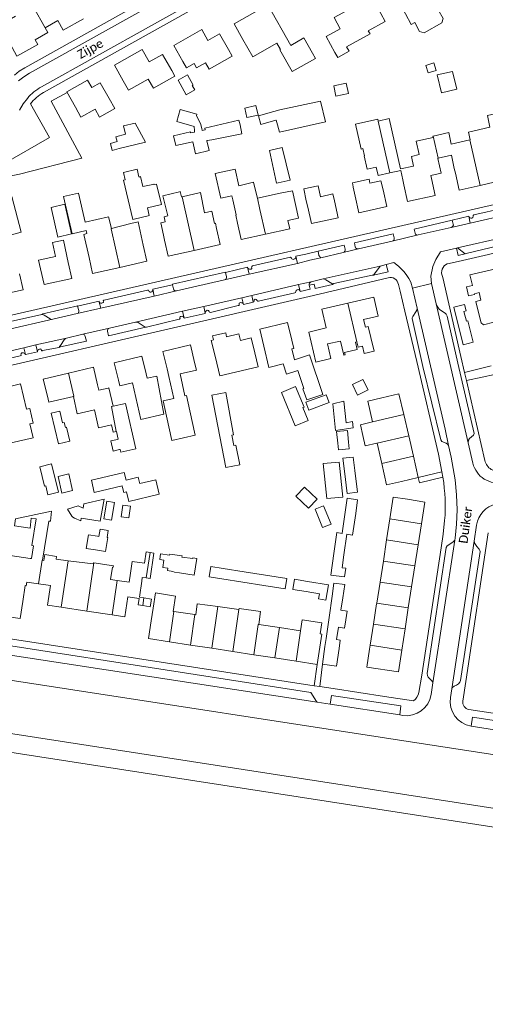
# Model space of a CAD drawing. Extents: x 177628 to 188968, y 384226 to 390673.
# Tile 180 of 256: x 184355 to 184486, y 384879 to 385155. Entities that reach past the tile are written whole.
import ezdxf

# ---------------------------------------------------------------- set-up
doc = ezdxf.new("R2010")
doc.units = 0
for name, color, linetype, lineweight in [('B01_D', 14, 'Continuous', 9), ('B01_F', 14, 'Continuous', 9), ('B01_T', 14, 'Continuous', 9), ('B02_D', 14, 'Continuous', 9), ('B02_F', 14, 'Continuous', 9), ('B02_T', 14, 'Continuous', 9), ('B07_D', 14, 'Continuous', 9), ('B11_F', 14, 'Continuous', 9), ('B11_S', 14, 'Continuous', 9), ('B14_F', 14, 'Continuous', 9), ('Q01_D', 253, 'Continuous', 9), ('Q01_T', 253, 'Continuous', 9), ('T01_T', 253, 'Continuous', 9), ('T03_T', 253, 'Continuous', 9), ('T04_F', 253, 'HAAG', 9), ('T04_T', 253, 'HAAG', 9), ('T05_F', 253, 'Continuous', 9), ('T22_F', 253, 'Continuous', 9), ('T22_T', 253, 'Continuous', 9), ('V00_F', 8, 'Continuous', 9), ('V00_T', 8, 'Continuous', 9), ('Z06', 7, 'Continuous', 9)]:
    doc.layers.add(name, color=color, linetype=linetype, lineweight=lineweight)
doc.styles.add('Legend', font='calibri.ttf')
doc.linetypes.add('HAAG', pattern='A,4,-1,[5,TOPOCAD.SHX,S=0.35,R=0,X=-0.35,Y=-0.35],-1', length=6)

msp = doc.modelspace()

# ---------------------------------------------------------------- linework, layer by layer
at = {"layer": 'B01_D', "linetype": 'Continuous'}
for points in [[(184462.337, 385159.898), (184465.556, 385153.964), (184466.523, 385154.488)], [(184444.099, 385146.051), (184444.866, 385144.645), (184448.056, 385146.392), (184447.342, 385147.696), (184453.959, 385151.321), (184453.484, 385152.188), (184458.224, 385154.782), (184456.977, 385157.046)], [(184407.717, 385143.141), (184408.711, 385141.383), (184415.182, 385145.041), (184414.155, 385146.867)], [(184401.32, 385143.563), (184402.342, 385141.753), (184404.493, 385142.969)], [(184384.574, 385138.119), (184386.058, 385135.481), (184391.598, 385138.607), (184393.057, 385136.021), (184399.105, 385139.434), (184398.229, 385140.983)], [(184371.101, 385130.69), (184372.651, 385127.927), (184376.647, 385130.17), (184377.921, 385127.901), (184382.202, 385130.304), (184380.59, 385133.17)], [(184471.273, 385110.662), (184471.086, 385111.502)], [(184477.666, 385113.453), (184477.957, 385112.139)], [(184443.928, 385104.368), (184443.502, 385106.297), (184440.058, 385105.525), (184439.376, 385108.568)], [(184457.614, 385107.486), (184457.034, 385110.037), (184453.934, 385109.344), (184453.679, 385110.483), (184448.991, 385109.434), (184449.253, 385108.263), (184449.194, 385108.25), (184449.77, 385105.683)], [(184463.147, 385110.323), (184463.475, 385108.835)], [(184415.556, 385103.785), (184416.31, 385100.425), (184416.209, 385100.385), (184416.724, 385098.064)], [(184436.051, 385104.386), (184436.45, 385102.58)], [(184410.805, 385096.582), (184410.475, 385098.081), (184410.267, 385098.035), (184409.51, 385101.448), (184407.416, 385100.984)], [(184386.731, 385098.002), (184388.729, 385098.453), (184390.199, 385091.919)], [(184396.392, 385098.463), (184395.141, 385098.186), (184395.915, 385094.7), (184395.856, 385094.687), (184396.171, 385093.294)], [(184374.357, 385095.149), (184373.48, 385094.951), (184374.947, 385088.431)], [(184369.129, 385087.066), (184367.758, 385093.35), (184364.683, 385092.673), (184365.549, 385088.734), (184360.784, 385087.687), (184361.325, 385085.257)], [(184432.745, 385059.683), (184432.005, 385062.755), (184432.499, 385062.874), (184431.934, 385065.242)], [(184424.11, 385063.536), (184425.545, 385057.571), (184429.512, 385058.526)], [(184400.56, 385055.717), (184405.16, 385056.818), (184404.647, 385058.939)], [(184391.292, 385054.509), (184390.999, 385055.755)], [(184396.902, 385057.144), (184397.419, 385054.965)], [(184383.205, 385054.015), (184383.577, 385052.412), (184387.218, 385053.272)], [(184377.742, 385051.127), (184377.378, 385052.665)], [(184363.227, 385049.48), (184363.629, 385047.797), (184370.542, 385049.428)], [(184457.307, 385049.034), (184453.312, 385048.102), (184454.669, 385042.243)], [(184454.669, 385042.243), (184451.265, 385041.454), (184451.956, 385038.474)], [(184455.931, 385036.23), (184455.912, 385036.313)], [(184457.251, 385030.536), (184455.931, 385036.23)], [(184462.769, 385025.515), (184458.639, 385024.549), (184457.251, 385030.536)], [(184464.476, 385020.502), (184460.514, 385021.126), (184459.557, 385014.995)], [(184459.557, 385014.995), (184458.634, 385009.079)], [(184458.634, 385009.079), (184457.711, 385003.162)], [(184358.417, 385003.903), (184358.745, 385003.855)], [(184361.86, 385003.396), (184362.217, 385003.343)], [(184457.711, 385003.162), (184456.788, 384997.247)], [(184382.89, 384997.702), (184380.964, 384997.986)], [(184386.601, 384999.736), (184386.228, 384997.209), (184382.89, 384997.702)], [(184389.92, 384998.567), (184389.768, 384997.533)], [(184356.964, 384996.274), (184356.321, 384991.8)], [(184392.407, 384986.37), (184392.951, 384989.887)], [(184455.829, 384991.105), (184454.941, 384985.413)], [(184398.647, 384989.016), (184398.809, 384988.991)], [(184398.809, 384988.991), (184404.74, 384988.085)], [(184404.74, 384988.085), (184404.968, 384988.05)], [(184428.465, 384984.457), (184422.652, 384985.346)], [(184434.397, 384983.551), (184428.465, 384984.457)], [(184454.941, 384985.413), (184454.017, 384979.497)], [(184439.806, 384978.982), (184440.373, 384982.637), (184439.939, 384982.703)], [(184454.017, 384979.497), (184453.84, 384978.362)]]:
    msp.add_lwpolyline(points, dxfattribs=at)
at = {"layer": 'B01_F', "linetype": 'Continuous'}
for points in [[(184477.666, 385113.453), (184476.832, 385117.162), (184473.131, 385116.33)], [(184473.131, 385116.33), (184473.026, 385116.306), (184473.961, 385112.15), (184471.086, 385111.502)], [(184415.09, 385105.807), (184411.968, 385105.124), (184410.456, 385112.033)], [(184459.57, 385112.229), (184462.584, 385112.908), (184463.147, 385110.323)], [(184367.79, 385105.556), (184370.173, 385095.134), (184374.142, 385096.011), (184374.357, 385095.149)], [(184415.556, 385103.785), (184415.37, 385104.612)], [(184481.686, 385077.715), (184481.073, 385080.241), (184482.74, 385080.612)], [(184438.769, 385059.042), (184436.739, 385067.506), (184441.62, 385068.677)], [(184410.475, 385060.319), (184411.702, 385055.2)], [(184432.745, 385059.683), (184436.941, 385061.083), (184440.671, 385049.937)], [(184395.961, 385044.393), (184393.974, 385055.149), (184391.292, 385054.509)], [(184397.419, 385054.965), (184398.777, 385048.835), (184395.751, 385048.165), (184396.703, 385043.869)], [(184377.742, 385051.127), (184380.338, 385051.739)], [(184380.338, 385051.739), (184380.528, 385051.784), (184381.692, 385046.653)], [(184390.051, 384990.629), (184388.768, 384990.828), (184389.04, 384992.586)]]:
    msp.add_lwpolyline(points, dxfattribs=at)
at = {"layer": 'B01_T', "linetype": 'Continuous'}
for points in [[(184444.099, 385146.051), (184441.647, 385150.537), (184445.585, 385152.69), (184443.838, 385155.884), (184454.444, 385161.681), (184456.977, 385157.046)], [(184418.242, 385149.746), (184415.771, 385154.091), (184425.24, 385159.477), (184431.73, 385148.068), (184435.369, 385150.138), (184437.786, 385145.889)], [(184359.772, 385149.651), (184360.515, 385148.317), (184354.673, 385145.062), (184349.827, 385153.756), (184354.271, 385156.233)], [(184373.38, 385155.501), (184367.672, 385152.319), (184366.16, 385155.032), (184362.575, 385153.034)], [(184359.772, 385149.651), (184363.348, 385151.655), (184362.575, 385153.034)], [(184401.32, 385143.563), (184398.78, 385148.051), (184406.63, 385152.494), (184408.349, 385149.457), (184411.636, 385151.317), (184414.155, 385146.867)], [(184418.242, 385149.746), (184421.046, 385144.816)], [(184384.574, 385138.119), (184382.099, 385142.501), (184389.925, 385146.921), (184391.902, 385143.422), (184395.654, 385145.542), (184398.229, 385140.983)], [(184371.101, 385130.69), (184368.669, 385135.023), (184374.552, 385138.325), (184375.733, 385136.222), (184378.123, 385137.564), (184380.59, 385133.17)], [(184484.921, 385108.729), (184490.819, 385110.049), (184489.727, 385114.925)], [(184477.957, 385112.139), (184479.017, 385107.407), (184484.921, 385108.729)], [(184471.273, 385110.662), (184472.308, 385105.911), (184464.483, 385104.206), (184463.475, 385108.835)], [(184432.146, 385107.209), (184433.85, 385099.461), (184430.881, 385098.808)], [(184457.614, 385107.486), (184458.666, 385102.803), (184450.814, 385101.038), (184449.77, 385105.683)], [(184443.928, 385104.368), (184444.979, 385099.644), (184437.474, 385097.973), (184436.45, 385102.58)], [(184424.56, 385094.982), (184417.732, 385093.48), (184416.724, 385098.064)], [(184430.881, 385098.808), (184431.392, 385096.484), (184424.56, 385094.982)], [(184410.805, 385096.582), (184411.815, 385092.064), (184404.494, 385090.428)], [(184383.59, 385085.67), (184391.22, 385087.391), (184390.199, 385091.919)], [(184404.494, 385090.428), (184397.177, 385088.793), (184396.171, 385093.294)], [(184361.325, 385085.257), (184362.298, 385080.824), (184370.123, 385082.543), (184369.129, 385087.066)], [(184374.947, 385088.431), (184375.959, 385083.948), (184383.59, 385085.67)], [(184348.45, 385082.302), (184349.447, 385077.835), (184356.425, 385079.392), (184355.417, 385083.906)], [(184489.359, 385085.297), (184482.039, 385083.555), (184482.74, 385080.612)], [(184484.469, 385073.011), (184483.733, 385076.102), (184485.155, 385076.441), (184484.644, 385078.588), (184483.297, 385078.268)], [(184441.62, 385068.677), (184440.392, 385073.919), (184447.697, 385075.629)], [(184447.697, 385075.629), (184455.002, 385077.34), (184456.259, 385071.974), (184452.159, 385071.014), (184452.654, 385068.901), (184453.458, 385069.089), (184454.182, 385065.996)], [(184431.934, 385065.242), (184430.755, 385070.148), (184422.971, 385068.278), (184424.11, 385063.536)], [(184409.968, 385065.298), (184409.687, 385066.482), (184413.403, 385067.279), (184413.642, 385066.165), (184417.107, 385066.996)], [(184417.107, 385066.996), (184417.558, 385065.119)], [(184410.475, 385060.319), (184409.322, 385065.132), (184409.968, 385065.298)], [(184421.59, 385061.652), (184420.585, 385065.847), (184417.558, 385065.119)], [(184404.647, 385058.939), (184403.461, 385063.892), (184395.73, 385062.04), (184396.902, 385057.144)], [(184421.59, 385061.652), (184422.534, 385057.71)], [(184390.999, 385055.755), (184389.826, 385060.716), (184382.055, 385058.879), (184383.205, 385054.015)], [(184363.227, 385049.48), (184362.093, 385054.292), (184369.15, 385055.955)], [(184369.15, 385055.955), (184376.211, 385057.619), (184377.378, 385052.665)], [(184359.271, 385041.923), (184358.285, 385046.022), (184357.41, 385045.812), (184355.697, 385052.929), (184348.43, 385051.18), (184349.104, 385048.401), (184345.973, 385047.647), (184347.104, 385042.943)], [(184463.45, 385044.29), (184462.095, 385050.142), (184457.307, 385049.034)], [(184464.838, 385038.294), (184463.45, 385044.29)], [(184466.156, 385032.597), (184464.838, 385038.294)], [(184466.156, 385032.597), (184467.54, 385026.619)], [(184467.54, 385026.619), (184462.769, 385025.515)], [(184464.476, 385020.502), (184469.418, 385019.719), (184468.441, 385013.639)], [(184468.441, 385013.639), (184467.491, 385007.726)], [(184467.491, 385007.726), (184466.541, 385001.814)], [(184466.541, 385001.814), (184465.623, 384995.897)], [(184357.453, 384997.213), (184357.311, 384996.223), (184356.964, 384996.274)], [(184357.453, 384997.213), (184360.772, 384996.725)], [(184360.772, 384996.725), (184364.091, 384996.236), (184363.279, 384990.716), (184367.145, 384990.147)], [(184389.768, 384997.533), (184389.097, 384992.972)], [(184465.623, 384995.897), (184464.72, 384989.977)], [(184381.491, 384988.036), (184385.039, 384987.514), (184385.854, 384993.055), (184389.04, 384992.586)], [(184356.321, 384991.8), (184355.628, 384987.009), (184350.207, 384987.793)], [(184367.145, 384990.147), (184374.318, 384989.092)], [(184464.72, 384989.977), (184463.816, 384984.058)], [(184374.318, 384989.092), (184381.491, 384988.036)], [(184397.572, 384980.451), (184391.641, 384981.357), (184392.407, 384986.37)], [(184463.816, 384984.058), (184462.912, 384978.139)], [(184403.504, 384979.544), (184397.572, 384980.451)], [(184409.435, 384978.638), (184403.504, 384979.544)], [(184415.366, 384977.731), (184409.435, 384978.638)], [(184439.061, 384974.11), (184439.806, 384978.982)], [(184462.912, 384978.139), (184461.979, 384972.029), (184453.086, 384973.374), (184453.84, 384978.362)], [(184421.298, 384976.825), (184415.366, 384977.731)], [(184427.229, 384975.918), (184421.298, 384976.825)], [(184433.16, 384975.012), (184427.229, 384975.918)], [(184433.16, 384975.012), (184439.061, 384974.11)]]:
    msp.add_lwpolyline(points, dxfattribs=at)
at = {"layer": 'B02_D', "linetype": 'Continuous'}
msp.add_lwpolyline([(184370.055, 385095.074), (184366.183, 385094.197), (184364.297, 385102.523), (184368.17, 385103.4), (184370.055, 385095.074)], dxfattribs=at)
at = {"layer": 'B02_F', "linetype": 'Continuous'}
for points in [[(184402.624, 385139.741), (184400.022, 385138.28)], [(184453.192, 385113.241), (184455.721, 385113.81), (184456.245, 385111.481), (184459.57, 385112.229)], [(184387.605, 385099.21), (184391.586, 385100.142)], [(184391.586, 385100.142), (184391.901, 385100.216), (184391.418, 385102.437)], [(184415.617, 385038.643), (184413.415, 385050.53), (184409.485, 385049.721), (184413.378, 385029.391)], [(184429.067, 385050.558), (184432.894, 385041.161)], [(184366.367, 385036.064), (184364.289, 385044.706), (184366.735, 385045.294)], [(184366.379, 385022.545), (184364.417, 385030.449), (184361.103, 385029.626)], [(184367.31, 385022.252), (184366.247, 385026.953), (184369.284, 385027.64), (184370.347, 385022.939)], [(184392.514, 384992.428), (184392.159, 384990.302), (184390.051, 384990.629)]]:
    msp.add_lwpolyline(points, dxfattribs=at)
at = {"layer": 'B02_T', "linetype": 'Continuous'}
for points in [[(184443.283, 384993.251), (184443.804, 384996.966), (184446.925, 384996.528)], [(184442.45, 384987.32), (184443.283, 384993.251)], [(184441.618, 384981.39), (184442.45, 384987.32)], [(184441.295, 384979.091), (184441.618, 384981.39)], [(184441.295, 384979.091), (184440.6, 384974.14)], [(184440.6, 384974.14), (184444.565, 384973.583), (184445.26, 384978.534)], [(184445.597, 384980.937), (184445.26, 384978.534)]]:
    msp.add_lwpolyline(points, dxfattribs=at)
at = {"layer": 'B07_D', "linetype": 'Continuous'}
for points in [[(184356.048, 385164.744), (184362.575, 385153.034)], [(184456.281, 385126.808), (184459.57, 385112.229)], [(184471.694, 385122.587), (184473.131, 385116.33)], [(184482.058, 385121.523), (184484.921, 385108.729)], [(184401.128, 385105.487), (184404.494, 385090.428)], [(184424.56, 385094.982), (184423.023, 385101.977), (184422.28, 385105.087)], [(184381.229, 385096.554), (184381.142, 385096.531), (184383.59, 385085.67)], [(184447.697, 385075.629), (184450.25, 385064.764)], [(184369.15, 385055.955), (184370.682, 385049.461), (184370.542, 385049.428)], [(184381.692, 385046.653), (184381.294, 385046.563), (184382.596, 385039.509)], [(184454.669, 385042.243), (184463.45, 385044.29)], [(184455.931, 385036.23), (184464.838, 385038.294)], [(184466.156, 385032.597), (184457.251, 385030.536)], [(184468.441, 385013.639), (184459.557, 385014.995)], [(184467.491, 385007.726), (184458.634, 385009.079)], [(184361.86, 385003.396), (184361.741, 385003.414), (184360.772, 384996.725)], [(184369.042, 385003.249), (184367.145, 384990.147)], [(184391.046, 384998.401), (184392.1, 385005.56)], [(184466.541, 385001.814), (184457.711, 385003.162)], [(184376.282, 385002.658), (184374.318, 384989.092)], [(184382.89, 384997.702), (184381.491, 384988.036)], [(184465.623, 384995.897), (184456.788, 384997.247)], [(184390.051, 384990.629), (184390.364, 384992.77)], [(184411.129, 384990.337), (184409.435, 384978.638)], [(184417.075, 384989.529), (184415.366, 384977.731)], [(184464.72, 384989.977), (184455.864, 384991.329)], [(184398.809, 384988.991), (184397.572, 384980.451)], [(184404.74, 384988.085), (184403.504, 384979.544)], [(184422.652, 384985.346), (184422.534, 384985.364), (184421.298, 384976.825)], [(184428.465, 384984.457), (184427.229, 384975.918)], [(184463.816, 384984.058), (184454.941, 384985.413)], [(184434.397, 384983.551), (184433.16, 384975.012)], [(184462.912, 384978.139), (184454.017, 384979.497)]]:
    msp.add_lwpolyline(points, dxfattribs=at)
at = {"layer": 'B11_F', "linetype": 'Continuous'}
for points in [[(184439.376, 385108.568), (184435.335, 385107.778)], [(184400.43, 385106.935), (184395.725, 385105.824)], [(184395.725, 385105.824), (184396.701, 385101.678)], [(184401.128, 385105.487), (184400.986, 385105.453), (184400.622, 385106.988), (184400.43, 385106.935)], [(184422.28, 385105.087), (184428.694, 385106.518)], [(184428.694, 385106.518), (184432.146, 385107.209)], [(184436.051, 385104.386), (184435.335, 385107.778)], [(184396.033, 385099.88), (184397.065, 385100.134), (184396.701, 385101.678)], [(184396.033, 385099.88), (184396.392, 385098.463)], [(184442.967, 385060.049), (184441.97, 385064.214), (184445.616, 385064.961), (184446.614, 385060.987)], [(184450.25, 385064.764), (184449.834, 385064.664), (184450.34, 385062.557), (184446.803, 385061.709)], [(184446.803, 385061.709), (184446.951, 385061.074), (184446.614, 385060.987)], [(184442.967, 385060.049), (184438.769, 385059.042)], [(184390.504, 385002.538), (184390.973, 385005.726), (184392.1, 385005.56)], [(184391.046, 384998.401), (184389.92, 384998.567)]]:
    msp.add_lwpolyline(points, dxfattribs=at)
at = {"layer": 'B11_S', "linetype": 'Continuous'}
for points in [[(184473.138, 385158.07), (184474.572, 385155.656), (184474.138, 385154.363), (184469.153, 385151.61), (184467.889, 385151.998), (184466.523, 385154.488)], [(184421.046, 385144.816), (184427.764, 385148.717), (184428.804, 385146.906), (184428.62, 385146.802), (184432.072, 385140.753), (184438.626, 385144.412), (184437.786, 385145.889)], [(184407.717, 385143.141), (184405.157, 385141.736), (184404.493, 385142.969)], [(184490.552, 385130.067), (184490.5, 385130.055), (184490.696, 385129.181), (184486.955, 385128.339), (184487.696, 385125.049), (184481.621, 385123.681), (184482.104, 385121.533), (184482.058, 385121.523)], [(184471.694, 385122.587), (184471.6, 385122.566), (184471.686, 385122.184), (184466.906, 385121.108), (184467.75, 385117.361), (184465.609, 385116.879), (184466.222, 385114.156), (184462.52, 385113.323), (184459.33, 385127.494), (184456.281, 385126.808)], [(184482.058, 385121.523), (184476.812, 385120.342), (184476.084, 385123.575), (184471.694, 385122.587)], [(184417.084, 385108.614), (184416.067, 385113.261), (184410.456, 385112.033)], [(184417.084, 385108.614), (184421.207, 385109.58), (184422.007, 385106.167), (184422.28, 385105.087)], [(184367.79, 385105.556), (184371.954, 385106.544), (184373.882, 385098.374), (184380.4, 385099.858), (184381.229, 385096.554)], [(184407.416, 385100.984), (184406.249, 385106.722), (184401.128, 385105.487)], [(184415.09, 385105.807), (184415.37, 385104.612)], [(184381.229, 385096.554), (184386.731, 385098.002)], [(184481.686, 385077.715), (184483.341, 385078.06), (184483.297, 385078.268)], [(184484.469, 385073.011), (184485.216, 385070.055), (184485.889, 385069.555), (184488.823, 385070.289), (184491.272, 385069.4), (184491.859, 385066.566), (184493.822, 385066.975), (184494.09, 385065.925), (184492.637, 385065.621), (184493.018, 385063.874), (184491.928, 385063.603)], [(184454.182, 385065.996), (184455.091, 385062.112), (184452.317, 385061.447), (184451.806, 385063.577), (184450.604, 385063.289), (184450.25, 385064.764)], [(184440.671, 385049.937), (184436.152, 385048.425), (184435.102, 385051.563), (184435.343, 385051.616), (184433.631, 385056.739), (184430.452, 385055.706), (184429.512, 385058.526)], [(184400.56, 385055.717), (184401.919, 385049.581), (184402.346, 385049.676), (184403.308, 385045.332)], [(184422.534, 385057.71), (184411.702, 385055.2)], [(184387.218, 385053.272), (184389.562, 385042.941), (184395.961, 385044.393)], [(184370.542, 385049.428), (184371.647, 385044.56), (184376.452, 385045.651), (184377.591, 385040.63), (184381.295, 385041.47), (184381.782, 385039.324), (184382.596, 385039.509)], [(184396.703, 385043.869), (184398.21, 385037.07), (184404.813, 385038.534), (184403.308, 385045.332)], [(184348.463, 385035.514), (184348.827, 385035.596), (184348.873, 385035.393), (184359.21, 385037.73), (184358.311, 385041.706), (184359.271, 385041.923)], [(184451.956, 385038.474), (184452.636, 385035.55), (184455.912, 385036.313)], [(184358.745, 385003.855), (184359.294, 385007.44), (184358.892, 385007.477), (184360.094, 385015.003), (184358.656, 385015.191), (184358.354, 385012.365), (184353.986, 385013.037), (184354.306, 385014.977), (184364.437, 385017.189), (184364.106, 385014.326), (184363.675, 385014.379), (184361.86, 385003.396)], [(184358.417, 385003.903), (184352.771, 385004.713), (184352.416, 385001.755)], [(184369.042, 385003.249), (184365.664, 385003.672), (184365.758, 385004.418), (184362.492, 385004.947), (184362.217, 385003.343)], [(184376.282, 385002.658), (184376.181, 385002.674), (184376.14, 385002.359), (184369.042, 385003.249)], [(184380.964, 384997.986), (184381.507, 385001.456), (184381.76, 385001.427), (184381.797, 385001.775), (184376.282, 385002.658)], [(184390.504, 385002.538), (184387.09, 385003.05), (184386.601, 384999.736)], [(184456.788, 384997.247), (184455.864, 384991.329)], [(184390.364, 384992.77), (184389.097, 384992.972)], [(184398.647, 384989.016), (184399.311, 384993.307), (184393.616, 384994.188), (184392.951, 384989.887)], [(184411.129, 384990.337), (184405.385, 384991.118), (184404.968, 384988.05)], [(184417.075, 384989.529), (184411.129, 384990.337)], [(184422.652, 384985.346), (184423.152, 384989.005), (184417.16, 384989.821), (184417.119, 384989.523), (184417.075, 384989.529)], [(184455.864, 384991.329), (184455.829, 384991.105)], [(184439.939, 384982.703), (184440.414, 384985.81), (184434.872, 384986.658), (184434.397, 384983.551)]]:
    msp.add_lwpolyline(points, dxfattribs=at)
at = {"layer": 'B14_F', "linetype": 'Continuous'}
for points in [[(184469.656, 385142.437), (184470.335, 385140.322), (184472.561, 385141.036), (184471.882, 385143.151), (184469.656, 385142.437)], [(184400.022, 385138.28), (184402.309, 385134.207), (184404.658, 385135.526), (184403.975, 385136.742), (184404.229, 385136.884), (184402.624, 385139.741)], [(184477.202, 385140.763), (184472.868, 385139.743), (184474.054, 385134.705), (184478.388, 385135.725), (184477.202, 385140.763)], [(184447.902, 385134.524), (184447.299, 385137.422), (184443.787, 385136.691), (184444.39, 385133.793), (184447.902, 385134.524)], [(184422.476, 385128.488), (184421.842, 385131.179), (184418.726, 385130.445), (184419.36, 385127.754), (184422.476, 385128.488)], [(184427.966, 385125.732), (184428.531, 385123.676), (184441.48, 385126.601), (184439.998, 385132.405), (184428.632, 385129.92)], [(184404.563, 385124.18), (184404.478, 385125.28), (184399.679, 385126.628), (184400.585, 385130.053), (184405.267, 385128.739), (184405.124, 385128.246), (184406.335, 385126.124), (184406.637, 385124.679)], [(184426.958, 385129.452), (184422.559, 385128.222), (184423.224, 385125.845), (184427.509, 385127.043)], [(184428.632, 385129.92), (184426.958, 385129.452)], [(184383.398, 385119.047), (184381.483, 385118.561), (184380.974, 385120.453), (184382.853, 385121.01), (184382.515, 385122.335), (184385.222, 385123.068), (184384.682, 385125.431), (184387.938, 385126.247), (184390.792, 385120.866)], [(184407.491, 385124.34), (184407.62, 385124.373), (184407.519, 385124.779), (184417.115, 385127.036), (184417.409, 385125.776)], [(184417.409, 385125.776), (184417.903, 385123.159), (184409.443, 385121.563)], [(184427.509, 385127.043), (184427.593, 385127.067), (184427.966, 385125.732)], [(184456.281, 385126.808), (184456.138, 385127.342), (184449.867, 385125.931), (184451.446, 385118.918), (184451.97, 385119.036), (184452.424, 385117.021), (184452.345, 385117.004), (184453.192, 385113.241)], [(184398.693, 385122.633), (184403.474, 385123.755), (184403.522, 385123.485), (184404.599, 385123.714), (184404.563, 385124.18)], [(184399.316, 385119.906), (184398.693, 385122.633)], [(184406.637, 385124.679), (184406.748, 385124.149), (184407.491, 385124.34)], [(184383.398, 385119.047), (184390.792, 385120.866)], [(184408.186, 385121.288), (184408.057, 385121.26), (184408.685, 385118.539), (184404.853, 385117.621), (184404.106, 385120.944), (184399.316, 385119.906)], [(184409.443, 385121.563), (184408.186, 385121.288)], [(184431.489, 385110.197), (184429.221, 385119.354), (184425.712, 385118.52), (184427.7, 385109.326), (184428.131, 385109.425)], [(184385.131, 385110.273), (184384.65, 385112.384), (184388.476, 385113.256), (184388.953, 385111.161)], [(184388.953, 385111.161), (184388.999, 385111.172)], [(184388.999, 385111.172), (184389.03, 385111.046)], [(184389.03, 385111.046), (184389.393, 385111.176), (184390.109, 385108.382), (184392.402, 385108.913)], [(184387.605, 385099.21), (184387.234, 385099.117), (184384.673, 385110.156), (184385.131, 385110.273)], [(184393.195, 385109.091), (184393.226, 385108.954), (184393.954, 385109.082), (184395.302, 385103.362), (184391.418, 385102.437)], [(184392.402, 385108.913), (184393.195, 385109.091)], [(184428.131, 385109.425), (184431.489, 385110.197)], [(184352.737, 385094.758), (184355.824, 385095.539), (184353.284, 385105.582), (184350.75, 385104.941), (184352.089, 385099.638), (184350.353, 385099.199), (184351.381, 385095.128)], [(184480.141, 385063.944), (184483.009, 385064.667), (184481.493, 385070.679), (184481.063, 385070.571), (184480.374, 385073.306), (184480.981, 385073.459), (184480.532, 385075.238), (184477.487, 385074.47), (184480.141, 385063.944)], [(184451.969, 385054.203), (184453.43, 385051.271), (184450.471, 385049.796), (184449.01, 385052.728), (184451.969, 385054.203)], [(184432.894, 385041.161), (184436.577, 385042.661), (184435.109, 385046.267), (184435.406, 385046.389), (184433.048, 385052.18), (184429.067, 385050.558)], [(184383.529, 385034.453), (184383.732, 385034.499), (184383.908, 385033.722), (184388.102, 385034.67), (184385.212, 385047.452), (184381.692, 385046.653)], [(184441.665, 385049.864), (184442.463, 385047.687), (184436.748, 385045.591), (184435.95, 385047.768), (184441.665, 385049.864)], [(184443.474, 385047.341), (184446.577, 385048.069), (184447.27, 385041.963), (184449.003, 385042.384), (184449.222, 385040.572), (184444.281, 385039.835), (184443.474, 385047.341)], [(184366.735, 385045.294), (184367.535, 385041.966), (184367.988, 385042.075), (184368.327, 385040.661), (184368.616, 385040.731), (184369.553, 385036.83), (184366.367, 385036.064)], [(184382.596, 385039.509), (184382.668, 385039.525), (184383.153, 385037.386), (184382.994, 385037.35)], [(184444.886, 385036.267), (184444.582, 385039.554), (184447.61, 385039.834), (184447.914, 385036.547)], [(184382.994, 385037.35), (184381.094, 385036.921), (184381.738, 385034.049), (184383.529, 385034.453)], [(184413.378, 385029.391), (184417.323, 385030.146), (184416.26, 385035.696), (184415.705, 385035.589), (184415.139, 385038.545), (184415.617, 385038.643)], [(184444.886, 385036.267), (184445.056, 385034.424), (184448.084, 385034.704), (184447.914, 385036.547)], [(184445.276, 385030.981), (184440.763, 385030.518), (184441.779, 385020.679), (184446.292, 385021.142), (184445.276, 385030.981)], [(184449.264, 385032.387), (184446.36, 385032.035), (184446.805, 385028.362)], [(184449.719, 385028.631), (184449.264, 385032.387)], [(184361.103, 385029.626), (184362.451, 385024.199), (184362.758, 385024.275), (184363.373, 385021.799), (184366.379, 385022.545)], [(184384.305, 385024.116), (184384.272, 385024.258), (184376.411, 385022.406), (184375.601, 385025.845), (184384.875, 385028.031), (184385.375, 385025.912)], [(184446.805, 385028.362), (184447.561, 385022.117), (184450.465, 385022.469), (184449.719, 385028.631)], [(184384.38, 385023.798), (184384.7, 385022.443), (184385.493, 385022.63), (184386.136, 385019.907), (184394.698, 385021.927), (184393.737, 385026.003), (184389.198, 385024.933)], [(184385.375, 385025.912), (184388.778, 385026.714), (184389.131, 385025.219)], [(184370.347, 385022.939), (184367.31, 385022.252)], [(184384.38, 385023.798), (184384.305, 385024.116)], [(184389.131, 385025.219), (184389.198, 385024.933)], [(184435.575, 385023.934), (184433.138, 385021.422), (184436.625, 385018.039), (184439.062, 385020.551), (184435.575, 385023.934)], [(184379.182, 385020.572), (184373.458, 385019.259), (184373.259, 385018.028), (184371.893, 385018.685), (184368.855, 385017.768), (184370.083, 385015.734), (184370.376, 385015.437), (184370.856, 385015.172), (184372.68, 385014.482), (184372.784, 385015.175), (184378.037, 385014.338), (184379.182, 385020.572)], [(184382.106, 385019.595), (184379.936, 385019.962), (184379.095, 385014.989), (184381.265, 385014.622), (184382.106, 385019.595)], [(184450.489, 385020.373), (184447.568, 385020.787), (184447.014, 385016.91)], [(184449.931, 385016.464), (184450.489, 385020.373)], [(184386.565, 385018.586), (184384.427, 385018.849), (184384.018, 385015.53), (184386.156, 385015.267), (184386.565, 385018.586)], [(184440.92, 385018.684), (184438.544, 385017.721), (184440.64, 385012.548), (184443.016, 385013.511), (184440.92, 385018.684)], [(184447.014, 385016.91), (184446.167, 385010.984)], [(184447.457, 385010.687), (184449.072, 385010.456), (184449.931, 385016.464)], [(184380.194, 385009.783), (184380.074, 385009.785), (184380.369, 385011.708), (184378.058, 385012.063), (184377.748, 385010.067), (184377.363, 385010.127)], [(184377.363, 385010.127), (184374.782, 385010.527), (184374.184, 385006.673), (184376.804, 385006.266)], [(184376.804, 385006.266), (184379.581, 385005.835), (184380.194, 385009.783)], [(184446.167, 385010.984), (184446.158, 385010.924), (184444.645, 385011.141), (184443.808, 385005.285)], [(184446.623, 385004.855), (184447.457, 385010.687)], [(184392.1, 385005.56), (184393.208, 385005.397), (184392.155, 384998.238), (184391.046, 384998.401)], [(184397.665, 385005.078), (184397.621, 385004.777), (184395.085, 385005.146), (184394.861, 385003.604), (184395.967, 385003.443), (184395.663, 385001.359), (184397.143, 385001.143), (184397.055, 385000.536)], [(184401.065, 385004.274), (184401.109, 385004.578), (184397.665, 385005.078)], [(184400.377, 384999.813), (184404.537, 384999.207), (184405.219, 385003.905), (184404.17, 385004.057), (184404.137, 385003.828), (184401.065, 385004.274)], [(184443.808, 385005.285), (184442.941, 384999.225), (184446.813, 384998.671), (184447.164, 385001.129), (184446.112, 385001.279), (184446.623, 385004.855)], [(184398.994, 385000.014), (184398.489, 385000.178), (184397.055, 385000.536)], [(184409.214, 385001.625), (184408.757, 384998.732), (184412.264, 384998.178)], [(184412.684, 385001.077), (184409.214, 385001.625)], [(184418.612, 385000.14), (184412.684, 385001.077)], [(184398.994, 385000.014), (184400.377, 384999.813)], [(184412.264, 384998.178), (184418.192, 384997.241)], [(184424.537, 384999.203), (184418.612, 385000.14)], [(184424.118, 384996.304), (184430.144, 384995.352), (184430.601, 384998.245), (184424.537, 384999.203)], [(184432.688, 384998.025), (184432.231, 384995.166), (184435.992, 384994.565)], [(184436.408, 384997.43), (184432.688, 384998.025)], [(184418.192, 384997.241), (184424.118, 384996.304)], [(184435.992, 384994.565), (184439.742, 384993.965), (184439.505, 384992.488), (184441.555, 384992.16), (184442.249, 384996.495), (184436.408, 384997.43)], [(184446.334, 384992.785), (184446.925, 384996.528)], [(184392.514, 384992.428), (184390.364, 384992.77)], [(184447.164, 384986.6), (184447.523, 384989.02), (184445.795, 384989.373), (184446.334, 384992.785)], [(184444.556, 384981.121), (184445.081, 384984.582), (184446.818, 384984.27), (184447.164, 384986.6)], [(184445.597, 384980.937), (184444.556, 384981.121)]]:
    msp.add_lwpolyline(points, dxfattribs=at)
at = {"layer": 'Q01_D', "linetype": 'Continuous'}
msp.add_lwpolyline([(184129.771, 384983.941), (184810.295, 384878.585)], dxfattribs=at)
at = {"layer": 'Q01_T', "linetype": 'Continuous'}
msp.add_lwpolyline([(184130.597, 384989.077), (184500, 384931.917), (184810.395, 384883.805)], dxfattribs=at)
at = {"layer": 'T01_T', "linetype": 'Continuous'}
msp.add_lwpolyline([(184458.056, 384965.074), (184443.6, 384967.304)], dxfattribs=at)
at = {"layer": 'T03_T', "linetype": 'Continuous'}
msp.add_lwpolyline([(184484.858, 384960.96), (184488.626, 384960.377)], dxfattribs=at)
at = {"layer": 'T04_F', "linetype": 'HAAG'}
msp.add_lwpolyline([(184339.21, 385108.674), (184355.36, 385111.91), (184372.894, 385116.41), (184364.32, 385132.394)], dxfattribs=at)
at = {"layer": 'T04_T', "linetype": 'HAAG'}
for points in [[(184476.199, 385086.761), (184479.922, 385087.599)], [(184479.53, 385060.616), (184474.405, 385082.854), (184474.197, 385083.655)], [(184463.784, 385073.388), (184467.107, 385059.263)], [(184480.876, 384969.287), (184480.046, 384963.811)], [(184481.785, 384961.436), (184484.858, 384960.96)]]:
    msp.add_lwpolyline(points, dxfattribs=at)
for centre, radius, start, end in [((184476.548, 385084.338), 2.448, 98.1898, 196.20187), ((184482.115, 384963.502), 2.092, 171.49782, 260.92615)]:
    msp.add_arc(centre, radius, start, end, dxfattribs=at)
at = {"layer": 'T05_F', "linetype": 'Continuous'}
for points in [[(184364.32, 385132.394), (184368.759, 385134.863)], [(184488.02, 385058.01), (184480.565, 385056.121)]]:
    msp.add_lwpolyline(points, dxfattribs=at)
at = {"layer": 'T22_F', "linetype": 'Continuous'}
msp.add_lwpolyline([(184467.88, 385025.148), (184467.54, 385026.619)], dxfattribs=at)
at = {"layer": 'T22_T', "linetype": 'Continuous'}
for points in [[(184481.076, 385053.907), (184480.565, 385056.121)], [(184474.201, 385028.191), (184474.462, 385026.703)], [(184439.84, 384967.885), (184438.271, 384968.127)]]:
    msp.add_lwpolyline(points, dxfattribs=at)
at = {"layer": 'V00_F', "linetype": 'Continuous'}
for points in [[(184439.391, 385090.201), (184439.612, 385089.052)], [(184471.234, 385081.132), (184471.074, 385083.238), (184471.623, 385085.952), (184472.431, 385087.855), (184473.784, 385090.026)], [(184478.541, 385091.123), (184480.694, 385089.472)], [(184465.88, 385079.863), (184465.472, 385081.52), (184464.877, 385082.579), (184464.134, 385083.69), (184463.478, 385084.5), (184461.94, 385086.006), (184460.687, 385087.005)], [(184454.987, 385083.525), (184456.824, 385086.061)], [(184481.572, 385036.39), (184481.645, 385037.087), (184481.893, 385037.577), (184483.035, 385038.556), (184483.209, 385038.996), (184478.619, 385058.752), (184475.61, 385071.998), (184475.36, 385072.503), (184475.152, 385072.736), (184473.435, 385073.888), (184472.856, 385074.787), (184472.52, 385075.431)], [(184476.076, 385035.639), (184475.722, 385036), (184475.341, 385036.248), (184474.13, 385036.768), (184473.839, 385037.257), (184468.809, 385057.833), (184465.854, 385071.285), (184465.845, 385071.471), (184466.013, 385071.853), (184466.887, 385073.227), (184467.107, 385073.662), (184467.239, 385074.176)], [(184485.54, 385054.85), (184481.076, 385053.907)], [(184467.54, 385026.619), (184474.201, 385028.191)], [(184474.462, 385026.703), (184467.88, 385025.148)], [(184477.772, 385008.972), (184477.325, 385008.512), (184476.108, 385007.752), (184475.628, 385007.395), (184475.397, 385006.989), (184470.01, 384971.571), (184470.123, 384970.945), (184470.335, 384970.494), (184471.322, 384969.447), (184471.501, 384969.207), (184471.669, 384968.882)], [(184483.253, 385008.7), (184483.445, 385008.091), (184484.043, 385007.251), (184484.674, 385006.469), (184484.877, 385006.138), (184484.927, 385005.848), (184479.409, 384969.605), (184479.24, 384969.079), (184478.859, 384968.68), (184478.276, 384968.29), (184477.622, 384967.978), (184477.191, 384967.654), (184476.95, 384967.209)], [(184437.356, 384966.203), (184413.251, 384969.988), (184336.015, 384981.937)], [(184439.061, 384974.11), (184438.271, 384968.127)], [(184440.6, 384974.14), (184439.84, 384967.885)], [(184462.328, 384959.892), (184462.636, 384962.416), (184443.132, 384965.401), (184442.748, 384962.893)], [(184439.061, 384963.458), (184438.888, 384963.719)], [(184482.413, 384956.731), (184482.735, 384959.237), (184502.383, 384956.233), (184502.092, 384953.684)]]:
    msp.add_lwpolyline(points, dxfattribs=at)
msp.add_arc((184440.983, 385089.657), 1.498, 203.8034, 236.74062, dxfattribs=at)
at = {"layer": 'V00_T', "linetype": 'Continuous'}
for points in [[(184353.96, 385139.7), (184355.33, 385140.775), (184356.934, 385141.734), (184415.787, 385174.696)], [(184358.172, 385140.225), (184416.632, 385172.835)], [(184361.617, 385136.433), (184423.444, 385170.983)], [(184424.77, 385169.83), (184362.189, 385134.819)], [(184707.39, 385151.908), (184608.86, 385117.37), (184479.922, 385087.599)], [(184355.149, 385138.116), (184356.608, 385139.246), (184358.172, 385140.225)], [(184357.606, 385133.178), (184356.4, 385131.596), (184355.413, 385129.868)], [(184309.873, 385105.612), (184310.7, 385103.23), (184349.99, 385116.11), (184350.77, 385114.71), (184363.85, 385122.15), (184358.46, 385131.65)], [(184524.023, 385128.897), (184528.422, 385112.49), (184523.75, 385111.34), (184338.675, 385068.996), (184323.98, 385065.552), (184319.405, 385068.345), (184317.11, 385078.09), (184316.587, 385080.159), (184315.987, 385082.207)], [(184481.724, 385100.058), (184477.108, 385098.964)], [(184481.724, 385100.058), (184482.11, 385098.127)], [(184493.488, 385100.697), (184482.11, 385098.127)], [(184482.94, 385100.064), (184482.885, 385099.706), (184482.591, 385099.494)], [(184483.188, 385100.426), (184482.996, 385100.291), (184482.94, 385100.064)], [(184491.535, 385102.32), (184483.188, 385100.426)], [(184477.108, 385098.964), (184466.385, 385096.453), (184466.635, 385095.303)], [(184482.11, 385098.127), (184476.82, 385096.91)], [(184477.371, 385097.826), (184477.108, 385098.964)], [(184460.749, 385093.933), (184460.5, 385095.072), (184449.57, 385092.541), (184449.787, 385091.442)], [(184460.185, 385093.024), (184467.547, 385094.781)], [(184476.82, 385096.91), (184467.547, 385094.781)], [(184446.969, 385090.788), (184446.707, 385091.871), (184439.391, 385090.201)], [(184460.185, 385093.024), (184450.686, 385090.871)], [(184491.814, 385094.163), (184478.541, 385091.123)], [(184489.628, 385091.642), (184481.343, 385089.693), (184480.97, 385089.534), (184480.694, 385089.472)], [(184435.88, 385089.4), (184433.097, 385088.824)], [(184439.391, 385090.201), (184435.88, 385089.4)], [(184446.42, 385089.837), (184440.161, 385088.404)], [(184450.686, 385090.871), (184446.42, 385089.837)], [(184478.255, 385091.057), (184473.784, 385090.026)], [(184478.541, 385091.123), (184478.255, 385091.057)], [(184480.694, 385089.472), (184478.713, 385089.027), (184478.255, 385091.057)], [(184433.547, 385086.73), (184420.004, 385083.753)], [(184431.904, 385088.23), (184431.634, 385088.51), (184420.944, 385086.093), (184420.764, 385085.929), (184420.663, 385085.707)], [(184433.547, 385086.73), (184433.097, 385088.824)], [(184437.049, 385087.692), (184433.547, 385086.73)], [(184440.161, 385088.404), (184437.049, 385087.692)], [(184454.987, 385083.525), (184459.023, 385084.435), (184458.539, 385086.509)], [(184456.824, 385086.061), (184458.539, 385086.509)], [(184460.687, 385087.005), (184458.539, 385086.509)], [(184413.324, 385084.251), (184413.32, 385084.345), (184398.409, 385080.981), (184398.421, 385080.814)], [(184420.004, 385083.753), (184413.049, 385082.153)], [(184419.495, 385085.732), (184413.324, 385084.251)], [(184413.639, 385083.001), (184413.324, 385084.251)], [(184419.495, 385085.732), (184420.004, 385083.753)], [(184440.812, 385082.415), (184456.824, 385086.061)], [(184443.825, 385081.109), (184454.597, 385083.525), (184454.987, 385083.525)], [(184234.526, 385031.06), (184306.45, 385047.43), (184438.049, 385077.818), (184459.067, 385082.765)], [(184398.421, 385080.814), (184392.899, 385079.582)], [(184398.421, 385080.814), (184398.699, 385079.642)], [(184413.049, 385082.153), (184399.561, 385079.065)], [(184433.872, 385080.828), (184420.698, 385077.779)], [(184437.384, 385081.595), (184433.872, 385080.828)], [(184434.331, 385078.869), (184433.872, 385080.828)], [(184436.844, 385080.645), (184437.146, 385079.542), (184434.331, 385078.869)], [(184443.825, 385081.109), (184443.44, 385080.883), (184438.551, 385079.745), (184438.231, 385080.994), (184436.844, 385080.645)], [(184437.384, 385081.595), (184440.812, 385082.415)], [(184440.812, 385082.415), (184441.197, 385082.398), (184441.533, 385082.21)], [(184441.533, 385082.21), (184443.2, 385081.14), (184443.51, 385081.069), (184443.825, 385081.109)], [(184461.943, 385080.888), (184462.466, 385078.987), (184463.784, 385073.388)], [(184471.234, 385081.132), (184465.88, 385079.863)], [(184472.52, 385075.431), (184471.234, 385081.132)], [(184379.23, 385076.46), (184391.424, 385079.277), (184391.636, 385079.261), (184391.789, 385079.112)], [(184393.308, 385077.631), (184392.899, 385079.582)], [(184399.561, 385079.065), (184393.308, 385077.631)], [(184432.831, 385078.514), (184422.566, 385076.156)], [(184433.089, 385078.883), (184433.027, 385078.651), (184432.831, 385078.514)], [(184433.444, 385079.408), (184433.158, 385079.219), (184433.089, 385078.883)], [(184465.88, 385079.863), (184467.239, 385074.176)], [(184371.754, 385074.796), (184377.774, 385076.147), (184377.827, 385075.918)], [(184377.827, 385075.918), (184378.225, 385074.178)], [(184393.308, 385077.631), (184378.225, 385074.178)], [(184417.924, 385077.127), (184407.274, 385074.677)], [(184416.933, 385074.929), (184417.144, 385074.997), (184417.213, 385075.208)], [(184420.698, 385077.779), (184417.924, 385077.127)], [(184417.924, 385077.127), (184418.407, 385075.287)], [(184421.124, 385075.86), (184418.407, 385075.287)], [(184421.124, 385075.86), (184420.698, 385077.779)], [(184421.382, 385076.229), (184421.32, 385075.997), (184421.124, 385075.86)], [(184421.661, 385076.712), (184421.422, 385076.528), (184421.382, 385076.229)], [(184422.193, 385076.386), (184421.989, 385076.651), (184421.661, 385076.712)], [(184422.566, 385076.156), (184422.326, 385076.185), (184422.193, 385076.386)], [(184481.572, 385036.39), (184472.52, 385075.431)], [(184352.84, 385070.436), (184361.644, 385072.441)], [(184361.644, 385072.441), (184361.927, 385072.658), (184371.77, 385074.882), (184371.754, 385074.796)], [(184363.99, 385071.212), (184362.301, 385072.285), (184361.99, 385072.438), (184361.644, 385072.441)], [(184364.744, 385071.078), (184371.65, 385072.673)], [(184378.225, 385074.178), (184371.65, 385072.673)], [(184372.051, 385073.514), (184371.754, 385074.796)], [(184401.257, 385073.341), (184388.051, 385070.272)], [(184407.274, 385074.677), (184401.257, 385073.341)], [(184401.257, 385073.341), (184401.739, 385071.38)], [(184401.739, 385071.38), (184407.647, 385072.747), (184407.632, 385072.824)], [(184407.632, 385072.824), (184407.274, 385074.677)], [(184408.184, 385073.616), (184408.516, 385073.553), (184408.712, 385073.278)], [(184416.933, 385074.929), (184409.09, 385073.023), (184408.869, 385073.102), (184408.712, 385073.278)], [(184467.239, 385074.176), (184475.09, 385040.22), (184476.076, 385035.639)], [(184364.744, 385071.078), (184351.783, 385068.086)], [(184363.99, 385071.212), (184364.353, 385071.064), (184364.744, 385071.078)], [(184388.051, 385070.272), (184380.703, 385068.601)], [(184390.926, 385068.839), (184390.695, 385068.877), (184388.807, 385070.162), (184388.439, 385070.288), (184388.051, 385070.272)], [(184400.266, 385071.094), (184391.152, 385068.918), (184390.926, 385068.839)], [(184368.63, 385065.781), (184373.215, 385066.871)], [(184380.703, 385068.601), (184373.215, 385066.871)], [(184380.128, 385067.706), (184380.452, 385066.396), (184390.926, 385068.839)], [(184368.63, 385065.781), (184360.008, 385063.862)], [(184373.869, 385066.274), (184374.223, 385064.943), (184366.911, 385063.344), (184366.51, 385063.145)], [(184368.63, 385065.781), (184368.257, 385065.627), (184367.962, 385065.352), (184366.933, 385063.69), (184366.687, 385063.444), (184366.51, 385063.145)], [(184356.597, 385063.061), (184347.272, 385060.928)], [(184360.008, 385063.862), (184356.597, 385063.061)], [(184356.597, 385063.061), (184357.074, 385061.233)], [(184360.49, 385061.916), (184357.074, 385061.233)], [(184360.49, 385061.916), (184360.008, 385063.862)], [(184366.51, 385063.145), (184361.896, 385062.331)], [(184355.624, 385060.781), (184349.195, 385059.287)], [(184355.874, 385061.109), (184355.822, 385060.889), (184355.624, 385060.781)], [(184467.107, 385059.263), (184473.228, 385033.186), (184474.201, 385028.191)], [(184480.565, 385056.121), (184479.53, 385060.616)], [(184486.264, 385031.392), (184481.076, 385053.907)], [(184485.54, 385054.85), (184488.998, 385055.608)], [(184482.907, 385030.633), (184481.572, 385036.39)], [(184476.076, 385035.639), (184476.78, 385032.37), (184477.95, 385025.988)], [(184477.95, 385025.988), (184478.31, 385021.769), (184478.479, 385017.539)], [(184478.479, 385017.539), (184478.317, 385013.533), (184477.86, 385009.55)], [(184474.95, 385014.523), (184474.563, 385010.68), (184473.98, 385006.862)], [(184483.253, 385008.7), (184483.945, 385013.257)], [(184477.772, 385008.972), (184471.669, 384968.882)], [(184476.95, 384967.209), (184483.253, 385008.7)], [(184477.86, 385009.55), (184477.772, 385008.972)], [(184487.205, 385011.046), (184480.876, 384969.287)], [(184473.98, 385006.862), (184468.52, 384971.04), (184467.67, 384966.24)], [(184438.271, 384968.127), (184329.732, 384984.876)], [(184439.061, 384963.458), (184333.2, 384979.684)], [(184742.67, 384909.33), (184500, 384946.979), (184325.91, 384973.76)], [(184443.6, 384967.304), (184439.84, 384967.885)], [(184471.669, 384968.882), (184471.178, 384965.657)], [(184476.587, 384964.82), (184476.95, 384967.209)], [(184437.356, 384966.203), (184438.888, 384963.719)], [(184466.18, 384963.82), (184458.056, 384965.074)], [(184442.748, 384962.893), (184439.061, 384963.458)], [(184462.328, 384959.892), (184442.748, 384962.893)], [(184463.143, 384959.767), (184462.328, 384959.892)], [(184502.092, 384953.684), (184482.413, 384956.731)]]:
    msp.add_lwpolyline(points, dxfattribs=at)
for centre, radius, start, end in [((184368.988, 385123.251), 15.103, 119.21351, 138.90642), ((184369.274, 385122.703), 14.036, 120.31906, 140.39841), ((184482.48, 385100.272), 0.786, 195.79836, 278.1121), ((184476.67, 385097.624), 0.73, 281.89748, 16.04631), ((184467.364, 385095.518), 0.76, 196.45785, 283.97123), ((184459.976, 385093.783), 0.788, 285.4018, 10.96214), ((184446.265, 385090.56), 0.74, 282.09612, 17.90931), ((184450.521, 385091.605), 0.752, 192.50628, 282.65036), ((184432.309, 385088.337), 0.419, 194.83145, 299.83593), ((184432.378, 385088.692), 0.731, 280.97613, 10.40829), ((184420.251, 385085.98), 0.796, 198.1607, 278.456), ((184420.421, 385085.504), 0.316, 260.28558, 40.0088), ((184412.893, 385082.891), 0.754, 281.9296, 8.41351), ((184437.547, 385080.874), 0.739, 102.71617, 198.0542), ((184459.679, 385080.562), 2.287, 8.20569, 105.53396), ((184392.243, 385079.187), 0.46, 189.34485, 281.74467), ((184392.191, 385079.442), 0.721, 281.64048, 11.16713), ((184399.423, 385079.792), 0.74, 191.67844, 280.72695), ((184433.616, 385078.692), 0.737, 13.92114, 103.50758), ((184378.328, 385076.151), 0.553, 204.93866, 294.75658), ((184378.621, 385076.017), 0.373, 260.5211, 16.5277), ((184379.201, 385076.219), 0.242, 83.23961, 203.40238), ((184417.524, 385075.399), 0.366, 84.10155, 211.57272), ((184417.668, 385074.963), 0.807, 23.68868, 97.52502), ((184371.403, 385073.307), 0.68, 291.29456, 17.72058), ((184408.336, 385072.921), 0.711, 102.37608, 187.87326), ((184400.316, 385071.313), 0.224, 257.15524, 33.94089), ((184400.805, 385071.58), 0.334, 76.7973, 205.07967), ((184401.058, 385071.23), 0.698, 12.41418, 104.66188), ((184373.22, 385066.22), 0.651, 4.74789, 90.4697), ((184380.87, 385067.861), 0.758, 102.72719, 191.83472), ((184356.135, 385061.321), 0.337, 76.31362, 219.04715), ((184356.423, 385060.982), 0.698, 21.08575, 107.34203), ((184361.07, 385062.073), 0.601, 90.315, 195.12722), ((184361.268, 385062.433), 0.314, 1.84514, 129.755), ((184361.736, 385062.381), 0.167, 158.08957, 342.76418), ((184490.145, 385032.286), 3.983, 192.97321, 283.10219), ((184489.868, 385032.252), 7.147, 193.09357, 283.15991), ((184423.805, 385018.574), 51.306, 355.47176, 9.11697), ((184491.03, 385012.23), 7.159, 103.15131, 171.75102), ((184464.212, 384966.734), 7.049, 261.27626, 351.20977), ((184464.06, 384966.794), 3.652, 305.48016, 351.27842), ((184483.628, 384963.749), 7.122, 171.34695, 260.17873)]:
    msp.add_arc(centre, radius, start, end, dxfattribs=at)

# ---------------------------------------------------------------- texts
at = {"layer": 'Z06', "linetype": 'Continuous', "style": 'Legend'}
for s, rotation, p in [('Zijpe', 28.94886, (184372.546, 385144.186)), ('Duiker', 82.24257, (184481.338, 385007.945))]:
    msp.add_text(s, height=2.5, rotation=rotation, dxfattribs=at).set_placement(p)

doc.saveas('drawing.dxf')
